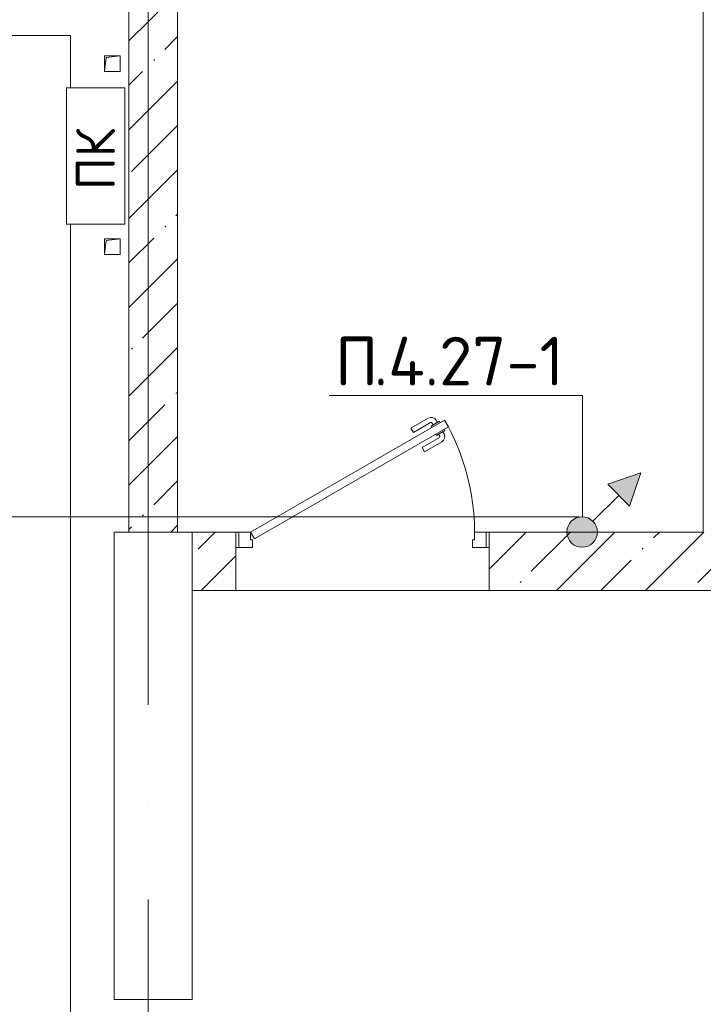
# Model space of a CAD drawing. Header units: millimetres. Extents: x -32229 to 169101, y -13689 to 125138.
# Tile 104 of 202: x 24175 to 27685, y 81375 to 86431. Entities that reach past the tile are written whole.
import ezdxf

# ---------------------------------------------------------------- set-up
doc = ezdxf.new("R2010")
doc.units = ezdxf.units.MM
doc.linetypes.add('ADSK_Линия сетки', pattern=[5000, 4000, -500, 0, -500])
for name, color, linetype, lineweight in [('A-____-NOTE-TEXT', 5, 'Continuous', 18), ('A-DETL-____-THIN', 7, 'Continuous', 9), ('A-DOOR-____-MCUT', 7, 'Continuous', 9), ('A-DOOR-____-OTLN', 7, 'Continuous', 18), ('A-DOOR-FRAM-MCUT', 7, 'Continuous', 9), ('A-FLOR-____-OTLN', 7, 'Continuous', 18), ('A-WALL-____-MCUT', 7, 'Continuous', 40), ('A-WALL-____-PATT', 7, 'Continuous', 40), ('C-PRKG-____-OTLN', 7, 'Continuous', 18), ('G-____-____-TEXT', 7, 'Continuous', 9), ('M-EQPM-____-OTLN', 7, 'Continuous', 18), ('S-COLS-____-MCUT', 7, 'Continuous', 40), ('S-GRID-____-OTLN', 7, 'Continuous', 9)]:
    doc.layers.add(name, color=color, linetype=linetype, lineweight=lineweight)
doc.layers.add('A-DETL-____-OTLN', color=7, linetype='Continuous', lineweight=9, true_color=0x00a600)
doc.styles.add('GOST Common', font='GOST_Common.ttf', dxfattribs={"height": 200})
doc.styles.add('ISOCPEUR', font='isocpeur.ttf', dxfattribs={"height": 250})
pattern_1 = [(45, (0, 0), (-228.0985, 228.0985), []), (45, (228.1, 0), (-228.0985, 228.0985), [403.225, -80.645, 6.706, -73.939])]

# ---------------------------------------------------------------- blocks, each defined once
blk = doc.blocks.new('АР_Машиноместо - 4900x2400_М__5300х2500_-V45--01 ЭМ')
at = {"layer": 'C-PRKG-____-OTLN', "color": 253, "lineweight": 13, "true_color": 0xaaaaaa}
for p, q in [((0, 0), (0, -4330.8)), ((0, -5030.8), (0, -5300)), ((2500, -5300), (0, -5300))]:
    blk.add_line(p, q, dxfattribs=at)
blk = doc.blocks.new('АР_Канал вертикальный прямоугольный - ПК-3224475--01 ЭМ')
at = {"layer": 'M-EQPM-____-OTLN', "color": 253, "lineweight": 13, "true_color": 0xaaaaaa}
for p, q in [((350, 150), (-350, 150)), ((-350, 150), (-350, -150)), ((-350, -150), (-350, 150)), ((-350, 150), (350, 150)), ((350, -150), (350, 150)), ((350, 150), (350, -150)), ((-350, -150), (350, -150)), ((350, -150), (-350, -150))]:
    blk.add_line(p, q, dxfattribs=at)
blk = doc.blocks.new('АР_Канал вертикальный прямоугольный - АПТ-5386077--01 ЭМ')
at = {"layer": 'M-EQPM-____-OTLN', "color": 253, "lineweight": 13, "true_color": 0xaaaaaa}
for p, q in [((40, 40), (-40, 40)), ((-40, 40), (-40, -40)), ((40, 40), (-40, 40)), ((-40, 40), (-40, -40)), ((-40, -40), (-40, 40)), ((-40, 40), (40, 40)), ((-40, -40), (-32, 32)), ((-40, -40), (-32, 32)), ((-32, 32), (40, 40)), ((-32, 32), (40, 40)), ((40, -40), (40, 40)), ((40, 40), (40, -40)), ((-40, -40), (40, -40)), ((40, -40), (-40, -40))]:
    blk.add_line(p, q, dxfattribs=at)
blk = doc.blocks.new('АР_Дверь однопольная - 1300х2100h_лест__лифт_ холл-5748992--01 ЭМ')
at = {"layer": 'A-DOOR-____-MCUT', "color": 253, "lineweight": 13, "true_color": 0xaaaaaa}
for p, q in [((420.9, 725), (-575, 150)), ((440.9, 690.4), (420.9, 725)), ((-555, 115.4), (440.9, 690.4)), ((-575, 150), (-555, 115.4))]:
    blk.add_line(p, q, dxfattribs=at)
at = {"layer": 'A-DOOR-____-OTLN', "color": 253, "lineweight": 5, "true_color": 0xaaaaaa}
for p, q in [((248.7, 683.3), (337.5, 734.6)), ((261.2, 661.7), (350, 712.9)), ((395.3, 719.4), (352, 694.4)), ((362.8, 700.7), (356.8, 711.1)), ((384.5, 713.2), (378.4, 723.6)), ((399.3, 712.5), (395.3, 719.4)), ((261.2, 661.7), (248.7, 683.3)), ((352, 694.4), (356, 687.5)), ((423.3, 670.9), (380, 645.9)), ((412.5, 664.7), (418.5, 654.3)), ((419.3, 677.9), (423.3, 670.9)), ((306.2, 583.7), (395, 635)), ((318.7, 562.1), (407.5, 613.3)), ((380, 645.9), (376, 652.9)), ((390.8, 652.2), (396.8, 641.8)), ((306.2, 583.7), (318.7, 562.1))]:
    blk.add_line(p, q, dxfattribs=at)
for centre, radius, start, end in [((352.5, 708.6), 30, 30, 120), ((352.5, 708.6), 4.99, 30, 120), ((-575, 150), 1150, 360, 30), ((392.5, 639.3), 4.99, 300, 30), ((392.5, 639.3), 30, 300, 30)]:
    blk.add_arc(centre, radius, start, end, dxfattribs=at)
at = {"layer": 'A-DOOR-FRAM-MCUT', "color": 253, "lineweight": 13, "true_color": 0xaaaaaa}
for p, q in [((-635, 150), (-650, 150)), ((-575, 150), (-635, 150)), ((-635, 150), (-635, 70)), ((-575, 110), (-575, 150)), ((-565, 110), (-575, 110)), ((-565, 70), (-565, 110)), ((575, 110), (565, 110)), ((565, 110), (565, 70)), ((635, 150), (575, 150)), ((575, 150), (575, 110)), ((635, 70), (635, 150)), ((635, 150), (650, 150)), ((-635, 70), (-650, 70)), ((-635, 70), (-565, 70)), ((565, 70), (635, 70)), ((635, 70), (650, 70))]:
    blk.add_line(p, q, dxfattribs=at)
blk = doc.blocks.new('Наметкина 10_РД_АР_П_отсоединено_rvt-1--01 ЭМ')
at = {"layer": 'A-WALL-____-PATT', "lineweight": 5, "true_color": 0xaaaaaa}
h = blk.add_hatch(dxfattribs=at)
h.set_pattern_fill('FP_1', color=253, style=0, pattern_type=2)
h.set_pattern_definition(pattern_1)
h.paths.add_polyline_path([(24985.3, 83800), (24985.3, 86850), (24735.3, 86850), (24735.3, 83800)])
h = blk.add_hatch(dxfattribs=at)
h.set_pattern_fill('FP_1', color=253, style=0, pattern_type=2)
h.set_pattern_definition(pattern_1)
h.paths.add_polyline_path([(34835.3, 83500), (35510.3, 83500), (35510.3, 83800), (34835.3, 83800), (34835.3, 83562.5)])
h.paths.add_polyline_path([(36624.1, 83500), (39710.3, 83500), (39710.3, 83800), (36010.3, 83800), (36010.3, 83500)])
h.paths.add_polyline_path([(34385.3, 83500), (34585.3, 83500), (34585.3, 83800), (33960.3, 83800), (33960.3, 83500)])
h.paths.add_polyline_path([(33730.3, 83500), (33730.3, 83800), (26585.3, 83800), (26585.3, 83500), (33185.4, 83500)])
h.paths.add_polyline_path([(25285.3, 83500), (25285.3, 83800), (25060.3, 83800), (25060.3, 83500)])
at = {"layer": 'A-FLOR-____-OTLN', "color": 253, "lineweight": 13, "true_color": 0xaaaaaa}
blk.add_line((25285.3, 83500), (26585.3, 83500), dxfattribs=at)
at = {"layer": 'A-WALL-____-MCUT', "color": 253, "lineweight": 13, "true_color": 0xaaaaaa}
for p, q in [((24735.3, 86850), (24735.3, 83800)), ((24985.3, 83800), (24985.3, 86850)), ((27685.3, 86600), (27685.3, 83800)), ((24735.3, 83800), (24985.3, 83800)), ((25285.3, 83800), (25060.3, 83800)), ((25060.3, 83800), (25060.3, 83500)), ((25285.3, 83500), (25285.3, 83800)), ((27685.3, 83800), (26585.3, 83800)), ((26585.3, 83800), (26585.3, 83500)), ((25060.3, 83500), (25285.3, 83500)), ((26585.3, 83500), (33730.3, 83500))]:
    blk.add_line(p, q, dxfattribs=at)
at = {"layer": 'S-COLS-____-MCUT', "color": 253, "lineweight": 15, "true_color": 0xaaaaaa}
for p, q in [((24660.3, 83800), (24660.3, 81400)), ((25060.3, 83800), (24660.3, 83800)), ((25060.3, 81400), (25060.3, 83800)), ((24660.3, 81400), (25060.3, 81400))]:
    blk.add_line(p, q, dxfattribs=at)
at = {"layer": 'A-DOOR-____-OTLN', "color": 253, "lineweight": 13, "true_color": 0xaaaaaa}
blk.add_blockref('АР_Дверь однопольная - 1300х2100h_лест__лифт_ холл-5748992--01 ЭМ', (25935.3, 83650), dxfattribs=at)
at = {"layer": 'C-PRKG-____-OTLN', "color": 253, "lineweight": 13, "true_color": 0xaaaaaa, "rotation": 180}
blk.add_blockref('АР_Машиноместо - 4900x2400_М__5300х2500_-V45--01 ЭМ', (24435.3, 81050), dxfattribs=at)
at = {"layer": 'M-EQPM-____-OTLN', "color": 253, "lineweight": 13, "true_color": 0xaaaaaa}
for p in [(24650.3, 86205), (24650.3, 85265)]:
    blk.add_blockref('АР_Канал вертикальный прямоугольный - АПТ-5386077--01 ЭМ', p, dxfattribs=at)
at = {"layer": 'M-EQPM-____-OTLN', "color": 253, "lineweight": 13, "true_color": 0xaaaaaa, "rotation": 269.9999999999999}
blk.add_blockref('АР_Канал вертикальный прямоугольный - ПК-3224475--01 ЭМ', (24565.3, 85730.8), dxfattribs=at)
at = {"layer": 'A-____-NOTE-TEXT', "color": 253, "lineweight": 5, "true_color": 0xaaaaaa, "insert": (24464.1, 85555.9), "char_height": 200, "width": 384.81, "attachment_point": 1, "rotation": 90, "style": 'GOST Common'}
blk.add_mtext('ПК', dxfattribs=at)
blk = doc.blocks.new('УГО Выше ниже синее _ 2020 - УГО Выше ниже синее _ 2020-2080887--01 ЭМ')
at = {"layer": 'A-____-NOTE-TEXT', "lineweight": 9, "true_color": 0xff0000}
blk.add_hatch(color=1, dxfattribs=at).paths.add_polyline_path([(1.215, 0.668), (0.658, 1.225), (1.508, 1.517)])
h = blk.add_hatch(color=1, dxfattribs=at)
edge = h.paths.add_edge_path()
edge.add_arc((0, 0), 0.392, 0, 180)
edge.add_arc((0, 0), 0.392, 180, 360)
at = {"layer": 'A-____-NOTE-TEXT', "color": 1, "lineweight": 9, "true_color": 0xff0000}
for p, q in [((1.508, 1.517), (0.658, 1.225)), ((1.215, 0.668), (1.508, 1.517)), ((0.658, 1.225), (1.215, 0.668)), ((0.277, 0.277), (0.941, 0.941))]:
    blk.add_line(p, q, dxfattribs=at)
blk.add_circle((0, 0), 0.392, dxfattribs=at)
for start, end in [(360, 180), (180, 360)]:
    blk.add_arc((0, 0), 0.392, start, end, dxfattribs=at)

msp = doc.modelspace()

# ---------------------------------------------------------------- linework, layer by layer
at = {"layer": 'A-DETL-____-OTLN', "color": 1, "true_color": 0xff0000}
msp.add_line((27046, 83877.2), (23966.1, 83877.2), dxfattribs=at)
at = {"layer": 'A-DETL-____-THIN'}
for p, q in [((27064.2, 84500.9), (25764.2, 84500.9)), ((27064.2, 83876.2), (27064.2, 84500.9))]:
    msp.add_line(p, q, dxfattribs=at)
at = {"layer": 'S-GRID-____-OTLN', "color": 253, "linetype": 'ADSK_Линия сетки', "true_color": 0xaaaaaa}
msp.add_line((24835.3, -12088.9), (24835.3, 125138.4), dxfattribs=at)

# ---------------------------------------------------------------- block references
at = {"lineweight": 5}
msp.add_blockref('Наметкина 10_РД_АР_П_отсоединено_rvt-1--01 ЭМ', (0, 0), dxfattribs=at)
at = {"layer": 'A-____-NOTE-TEXT', "color": 1, "lineweight": 9, "true_color": 0xff0000, "xscale": 200, "yscale": 200, "zscale": 200}
msp.add_blockref('УГО Выше ниже синее _ 2020 - УГО Выше ниже синее _ 2020-2080887--01 ЭМ', (27062.8, 83800), dxfattribs=at)

# ---------------------------------------------------------------- texts
at = {"layer": 'G-____-____-TEXT', "char_height": 250, "attachment_point": 1, "style": 'ISOCPEUR'}
for s, insert, width in [('\\fISOCPEUR|b0|i0|c204|p34|;П', (25794.6, 84802.5), 240.506), ('.4.27-1', (25993, 84802.5), 1202.531)]:
    msp.add_mtext(s, dxfattribs=dict(at, insert=insert, width=width))

doc.saveas('drawing.dxf')
